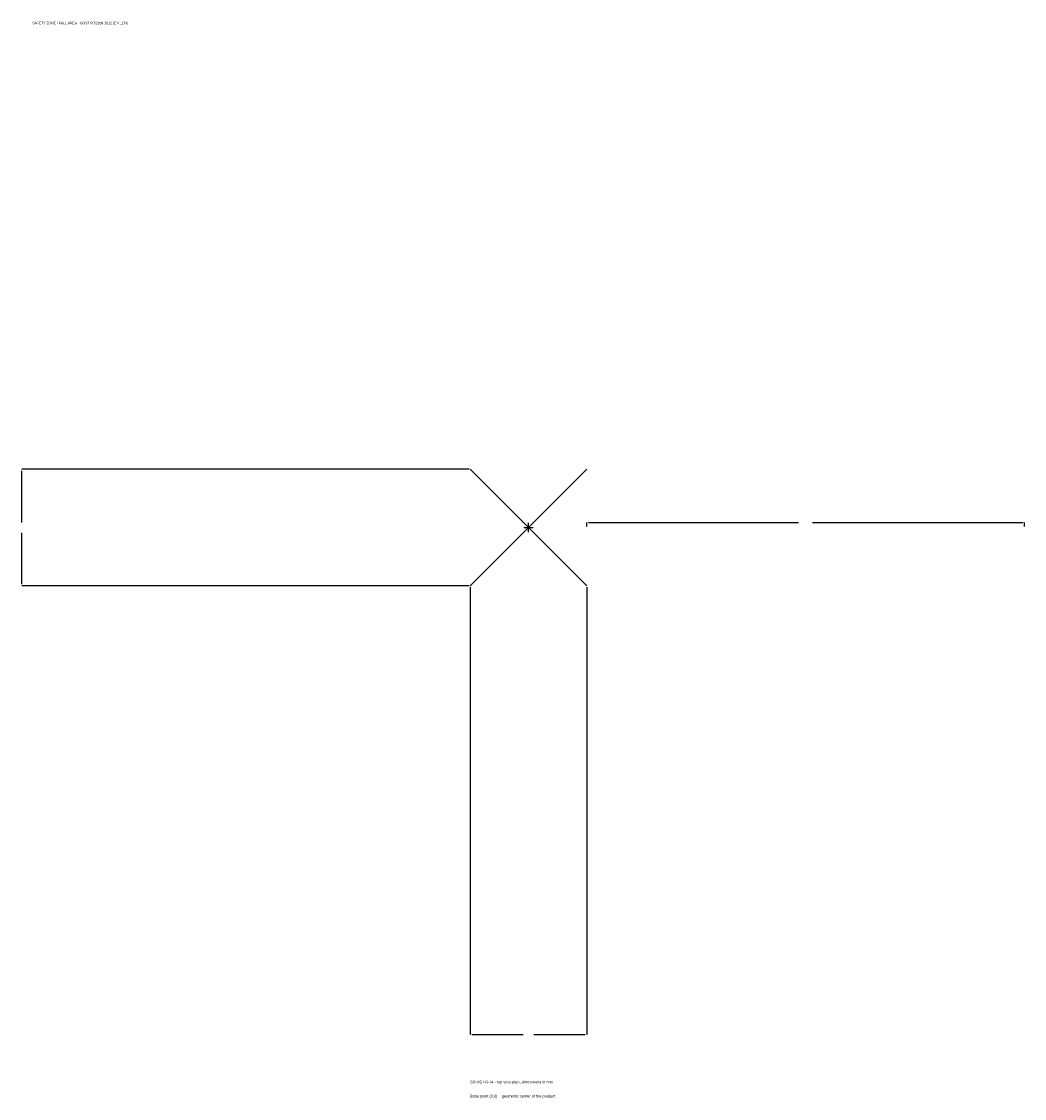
# Model space of a CAD drawing. Extents: x -1737 to 1700, y -1955 to 1733.
import ezdxf

# ---------------------------------------------------------------- set-up
doc = ezdxf.new("R2010")
doc.units = 0
for name, color, linetype in [('GP_MAF_zona_bezopasnosti', 1, 'Continuous'), ('ZSK_DANNYE', 3, 'Continuous'), ('ZSK_KONTUR', 7, 'Continuous'), ('ZSK_RAZMERY', 8, 'Continuous')]:
    doc.layers.add(name, color=color, linetype=linetype)
doc.dimstyles.new('ORION', dxfattribs={"dimtxt": 12, "dimasz": 7.2, "dimexe": 1.25, "dimexo": 3.6, "dimtad": 1, "dimcen": 2.5, "dimazin": 3, "dimtfac": 1, "dimtmove": 0, "dimatfit": 3})

# ---------------------------------------------------------------- blocks, each defined once
blk = doc.blocks.new('_CLOSEDFILLED')
at = {"color": 0, "linetype": 'BYBLOCK'}
blk.add_solid([(-1, 0.16), (0, 0), (-1, -0.16)], dxfattribs=at)
blk = doc.blocks.new('*D1')
for p, q in [((-200, -203.6), (-200, -1736)), ((200, -203.6), (200, -1736)), ((-192.8, -1736), (-18, -1736)), ((18, -1736), (192.8, -1736))]:
    blk.add_line(p, q)
at = {"layer": 'Defpoints'}
for p in [(-200, -200), (200, -200), (-200, -1736)]:
    blk.add_point(p, dxfattribs=at)
at = {"layer": 'ZSK_RAZMERY', "xscale": 7.199999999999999, "yscale": 7.199999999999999, "rotation": 180}
blk.add_blockref('_CLOSEDFILLED', (-200, -1736), dxfattribs=at)
at = {"layer": 'ZSK_RAZMERY', "xscale": 7.199999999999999, "yscale": 7.199999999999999}
blk.add_blockref('_CLOSEDFILLED', (200, -1736), dxfattribs=at)
blk = doc.blocks.new('*D2')
for p, q in [((-203.6, 200), (-1736, 200)), ((-1736, 18), (-1736, 192.8)), ((-1736, -192.8), (-1736, -18)), ((-203.6, -200), (-1736, -200))]:
    blk.add_line(p, q)
at = {"layer": 'Defpoints'}
for p in [(-200, 200), (-1736, -200), (-200, -200)]:
    blk.add_point(p, dxfattribs=at)
at = {"layer": 'ZSK_RAZMERY', "xscale": 7.199999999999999, "yscale": 7.199999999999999}
for p, rotation in [((-1736, 200), 90), ((-1736, -200), 270)]:
    blk.add_blockref('_CLOSEDFILLED', p, dxfattribs=dict(at, rotation=rotation))
blk = doc.blocks.new('*D3')
for p, q in [((200, 3.6), (200, 18)), ((207.2, 18), (926, 18)), ((974, 18), (1692.8, 18)), ((1700, 3.6), (1700, 18))]:
    blk.add_line(p, q)
at = {"layer": 'Defpoints'}
for p in [(200, 18), (200, 0), (1700, 0)]:
    blk.add_point(p, dxfattribs=at)
at = {"layer": 'ZSK_RAZMERY', "xscale": 7.199999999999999, "yscale": 7.199999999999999, "rotation": 180}
blk.add_blockref('_CLOSEDFILLED', (200, 18), dxfattribs=at)
at = {"layer": 'ZSK_RAZMERY', "xscale": 7.199999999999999, "yscale": 7.199999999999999}
blk.add_blockref('_CLOSEDFILLED', (1700, 18), dxfattribs=at)
blk = doc.blocks.new('B1')
at = {"layer": 'ZSK_KONTUR'}
for p, q in [((-200, -200), (200, 200)), ((-200, 200), (200, -200))]:
    blk.add_line(p, q, dxfattribs=at)
at = {"layer": 'ZSK_RAZMERY'}
for p, q in [((-16, 0), (16, 0)), ((0, -16), (0, 16))]:
    blk.add_line(p, q, dxfattribs=at)
at = {"layer": 'GP_MAF_zona_bezopasnosti', "color": 1}
blk.add_text('SAFETY ZONE / FALL AREA - GOST R 52169-2012 (EN 1176)', height=8.4, dxfattribs=at).set_placement((-1700, 1724))
at = {"layer": 'ZSK_RAZMERY'}
dim = blk.add_linear_dim(base=(-1736, -200), p1=(-200, -200), p2=(-200, 200), angle=90, dimstyle='ORION', dxfattribs=at)
dim.commit()
dim.dimension.update_dxf_attribs({"geometry": '*D2', "text_midpoint": (-1736, 0)})
for base, p1, p2, picture, middle in [((200, 18), (200, 0), (1700, 0), '*D3', (950, 18)), ((-200, -1736), (-200, -200), (200, -200), '*D1', (0, -1736))]:
    dim = blk.add_linear_dim(base=base, p1=p1, p2=p2, dimstyle='ORION', dxfattribs=at)
    dim.commit()
    dim.dimension.update_dxf_attribs({"geometry": picture, "text_midpoint": middle})

msp = doc.modelspace()

# ---------------------------------------------------------------- block references
msp.add_blockref('B1', (0, 0))

# ---------------------------------------------------------------- texts
at = {"layer": 'ZSK_DANNYE', "color": 3}
msp.add_text('SD-VS1-B-14 - top view plan, dimensions in mm', height=9.6, dxfattribs=at).set_placement((-200, -1904))
at = {"layer": 'ZSK_DANNYE', "color": 7}
msp.add_text('Base point (0,0) = geometric center of the product', height=9.6, dxfattribs=at).set_placement((-200, -1952))

doc.saveas('drawing.dxf')
